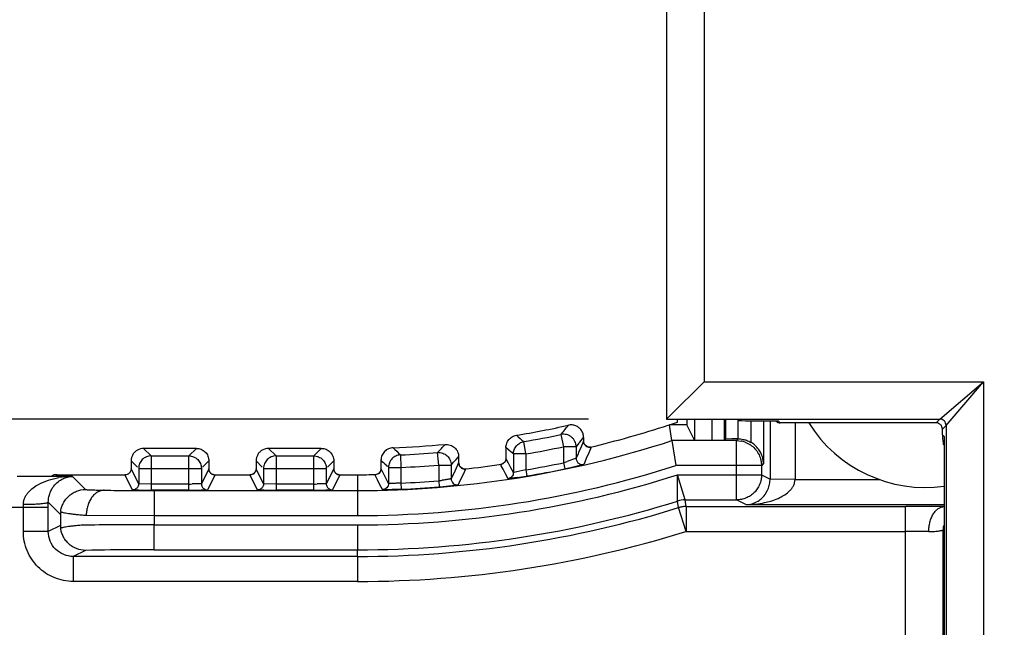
# Model space of a CAD drawing. Header units: inches. Extents: x 0 to 22, y 0 to 17.
# Tile 26 of 31: x 9.759 to 10.547, y 12.36 to 12.846. Entities that reach past the tile are written whole.
import ezdxf

# ---------------------------------------------------------------- set-up
doc = ezdxf.new("R2010")
doc.units = ezdxf.units.IN
doc.header["$LTSCALE"] = 1.21
doc.header["$MEASUREMENT"] = 0
doc.layers.get('0').update_dxf_attribs({"linetype": 'CONTINUOUS'})
doc.layers.add('DIMENSIONS', color=7, linetype='CONTINUOUS')
doc.styles.get("Standard").update_dxf_attribs({"font": 'txt', "width": 0.8})
doc.dimstyles.new('DIMSTYLE_1', dxfattribs={"dimtxt": 0.125, "dimasz": 0.18, "dimexe": 0.125, "dimexo": 0.0625, "dimgap": 0.0625, "dimtad": 0, "dimtih": 1, "dimtoh": 1, "dimdec": 3, "dimzin": 4, "dimdsep": 46, "dimtxsty": 'STANDARD', "dimblk": '_FILLED', "dimblk1": '_FILLED', "dimblk2": '_FILLED', "dimcen": 0.09, "dimadec": 0, "dimazin": 0, "dimtp": 0.001, "dimtm": 0.001, "dimtfac": 1, "dimtdec": 3, "dimtofl": 0, "dimtmove": 0, "dimatfit": 3, "dimldrblk": '_FILLED', "dimfxl": 1, "dimtolj": 1, "dimtzin": 4, "dimarcsym": 0})

# ---------------------------------------------------------------- blocks, each defined once
blk = doc.blocks.new('_FILLED')
at = {"color": 0, "linetype": 'BYBLOCK'}
blk.add_solid([(0, 0), (-1, 0.1736), (-1, -0.1736)], dxfattribs=at)
blk = doc.blocks.new('*D1')
at = {"layer": 'DIMENSIONS', "color": 2, "linetype": 'CONTINUOUS'}
for p, q in [((10.21424, 12.5264), (8.1764, 12.5264)), ((8.3014, 12.5264), (8.3014, 10.62692)), ((8.3014, 8.47743), (8.3014, 10.37692)), ((10.21424, 8.47743), (8.1764, 8.47743))]:
    blk.add_line(p, q, dxfattribs=at)
at = {"layer": 'DIMENSIONS', "color": 2, "linetype": 'CONTINUOUS', "xscale": 0.18, "yscale": 0.18, "zscale": 0.18}
for p, rotation in [((8.3014, 12.5264), 90), ((8.3014, 8.47743), 269.999997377)]:
    blk.add_blockref('_FILLED', p, dxfattribs=dict(at, rotation=rotation))
at = {"layer": 'DIMENSIONS', "color": 2, "linetype": 'CONTINUOUS', "insert": (8.3014, 10.56442), "char_height": 0.125, "width": 1.425, "attachment_point": 2, "line_spacing_factor": 0.9}
blk.add_mtext('4.049{\\Ftxt.shx;\\W1.000000;\\H0.125000; }[102.84]', dxfattribs=at)
blk = doc.blocks.new('*D5')
at = {"layer": 'DIMENSIONS', "color": 2, "linetype": 'CONTINUOUS'}
for p, q in [((9.18031, 10.56442), (9.18031, 14.49292)), ((14.71699, 12.77188), (14.71699, 14.49292)), ((9.18031, 14.36792), (11.07365, 14.36792)), ((14.71699, 14.36792), (12.82365, 14.36792))]:
    blk.add_line(p, q, dxfattribs=at)
at = {"layer": 'DIMENSIONS', "color": 2, "linetype": 'CONTINUOUS', "xscale": 0.18, "yscale": 0.18, "zscale": 0.18, "rotation": 180}
blk.add_blockref('_FILLED', (9.18031, 14.36792), dxfattribs=at)
at = {"layer": 'DIMENSIONS', "color": 2, "linetype": 'CONTINUOUS', "xscale": 0.18, "yscale": 0.18, "zscale": 0.18}
blk.add_blockref('_FILLED', (14.71699, 14.36792), dxfattribs=at)
at = {"layer": 'DIMENSIONS', "color": 2, "linetype": 'CONTINUOUS', "insert": (11.94865, 14.43042), "char_height": 0.125, "width": 1.625, "attachment_point": 2, "line_spacing_factor": 0.9}
blk.add_mtext('(5.537{\\Ftxt.shx;\\W1.000000;\\H0.125000; }[140.63])', dxfattribs=at)

msp = doc.modelspace()

# ---------------------------------------------------------------- linework, layer by layer
at = {"color": 7, "linetype": 'CONTINUOUS'}
for p, q in [((10.27673, 13.04292), (10.27673, 12.5264)), ((10.30673, 13.04292), (10.30673, 12.5564)), ((10.27905, 12.52872), (10.30673, 12.5564)), ((10.30673, 12.5564), (10.53047, 12.5564)), ((10.49548, 12.5264), (10.53047, 12.5564)), ((10.50048, 12.5214), (10.53047, 12.5564)), ((10.53047, 12.5564), (10.53047, 8.44744)), ((10.27673, 12.5264), (10.27905, 12.52872)), ((10.27674, 12.5264), (10.49548, 12.5264)), ((10.28542, 12.52406), (10.28542, 12.52622)), ((10.29281, 12.52622), (10.29281, 12.52192)), ((10.29899, 12.52622), (10.29899, 12.50956)), ((10.31312, 12.50956), (10.31312, 12.52622)), ((10.32312, 12.50973), (10.32312, 12.52622)), ((10.32382, 12.52622), (10.32382, 12.51044)), ((10.33382, 12.52622), (10.33382, 12.51067)), ((10.34382, 12.52517), (10.366, 12.52517)), ((10.34428, 12.52517), (10.34428, 12.50783)), ((10.35428, 12.52517), (10.35428, 12.49078)), ((10.3642, 12.5249), (10.36392, 12.52517)), ((10.36773, 12.52344), (10.366, 12.52517)), ((10.49251, 12.52344), (10.49548, 12.5264)), ((10.27808, 12.52162), (10.27899, 12.52192)), ((10.28102, 12.50921), (10.27899, 12.52192)), ((10.29281, 12.52192), (10.27899, 12.52192)), ((10.29899, 12.50956), (10.29281, 12.52192)), ((10.35958, 12.52494), (10.35958, 12.47831)), ((10.36415, 12.52494), (10.36556, 12.52393)), ((10.36415, 12.52494), (10.3642, 12.5249)), ((10.36556, 12.52393), (10.36774, 12.52343)), ((10.36774, 12.52343), (10.36773, 12.52344)), ((10.49251, 12.52344), (10.36773, 12.52344)), ((10.37957, 12.52344), (10.37957, 12.47797)), ((10.49751, 12.51844), (10.50048, 12.5214)), ((10.49751, 12.5138), (10.49751, 12.51844)), ((10.50048, 12.5214), (10.50048, 8.48243)), ((10.1922, 12.51412), (10.19428, 12.50434)), ((10.21028, 12.51179), (10.21028, 12.50882)), ((10.29899, 12.50956), (10.31312, 12.50956)), ((10.32382, 12.51044), (10.32312, 12.50973)), ((10.32887, 12.51059), (10.32382, 12.51044)), ((10.33271, 12.50921), (10.33411, 12.51061)), ((10.49751, 12.5138), (10.49891, 12.5124)), ((10.49891, 12.5124), (10.4989, 12.51179)), ((10.4989, 12.51179), (10.4989, 8.49205)), ((10.49891, 12.5124), (10.49891, 8.49144)), ((9.8581, 12.50301), (9.86411, 12.49701)), ((9.90028, 12.50301), (9.8581, 12.50301)), ((9.89428, 12.49701), (9.90028, 12.50301)), ((9.9581, 12.50301), (9.96411, 12.49701)), ((10.00028, 12.50301), (9.9581, 12.50301)), ((9.99428, 12.49701), (10.00028, 12.50301)), ((10.1481, 12.50361), (10.1481, 12.49494)), ((10.15011, 12.50192), (10.1481, 12.50361)), ((10.15211, 12.50022), (10.15011, 12.50192)), ((10.16411, 12.49854), (10.16241, 12.50839)), ((10.19428, 12.50434), (10.19428, 12.49153)), ((10.20428, 12.50434), (10.19428, 12.50434)), ((10.20628, 12.50681), (10.20428, 12.50434)), ((10.20428, 12.50434), (10.20428, 12.49508)), ((10.20829, 12.50425), (10.20629, 12.49967)), ((10.21028, 12.50882), (10.20829, 12.50425)), ((10.21103, 12.5062), (10.21028, 12.50883)), ((10.21645, 12.50396), (10.21444, 12.49938)), ((10.216, 12.50392), (10.21645, 12.50396)), ((10.33271, 12.50921), (10.28102, 12.50921)), ((10.28102, 12.50921), (10.28418, 12.48921)), ((10.33271, 12.46175), (10.33271, 12.50921)), ((10.33271, 12.50921), (10.3364, 12.50886)), ((9.86411, 12.49701), (9.86411, 12.46948)), ((9.86411, 12.49701), (9.89428, 12.49701)), ((9.89428, 12.46948), (9.89428, 12.49701)), ((9.96411, 12.49701), (9.96411, 12.46948)), ((9.96411, 12.49701), (9.99428, 12.49701)), ((9.99428, 12.46948), (9.99428, 12.49701)), ((10.0481, 12.49354), (10.0481, 12.48686)), ((10.06367, 12.49776), (10.06411, 12.48777)), ((10.09428, 12.48968), (10.09346, 12.49964)), ((10.10828, 12.49403), (10.11028, 12.49622)), ((10.11028, 12.49622), (10.11028, 12.49142)), ((10.1481, 12.49494), (10.14773, 12.49306)), ((10.1493, 12.4927), (10.1481, 12.49494)), ((10.15411, 12.49854), (10.15211, 12.50022)), ((10.15411, 12.49854), (10.15411, 12.48369)), ((10.16411, 12.49854), (10.15411, 12.49854)), ((10.16411, 12.49854), (10.16411, 12.48583)), ((10.20428, 12.49508), (10.19701, 12.49241)), ((10.20583, 12.49862), (10.20428, 12.49508)), ((10.20629, 12.49967), (10.20583, 12.49862)), ((10.21242, 12.4948), (10.2112, 12.49202)), ((10.21444, 12.49938), (10.21242, 12.4948)), ((9.8481, 12.48675), (9.84797, 12.48559)), ((9.8481, 12.49301), (9.8481, 12.48674)), ((9.8481, 12.49301), (9.85307, 12.48804)), ((9.8481, 12.48674), (9.8481, 12.48675)), ((9.85411, 12.47473), (9.8481, 12.48674)), ((9.85411, 12.48701), (9.85411, 12.47473)), ((9.85411, 12.48701), (9.90428, 12.48701)), ((9.90428, 12.48701), (9.90428, 12.47473)), ((9.91028, 12.48674), (9.90428, 12.47473)), ((9.90528, 12.48801), (9.91028, 12.49301)), ((9.91028, 12.49301), (9.91028, 12.48674)), ((9.91028, 12.48675), (9.91028, 12.48674)), ((9.91094, 12.48427), (9.91028, 12.48675)), ((9.9481, 12.48675), (9.94797, 12.48559)), ((9.9481, 12.49301), (9.9481, 12.48674)), ((9.9481, 12.49301), (9.95307, 12.48804)), ((9.9481, 12.48674), (9.9481, 12.48675)), ((9.95411, 12.47473), (9.9481, 12.48674)), ((9.95411, 12.48701), (9.95411, 12.47473)), ((9.95411, 12.48701), (10.00428, 12.48701)), ((10.00428, 12.48701), (10.00428, 12.47473)), ((10.01028, 12.48674), (10.00428, 12.47473)), ((10.00528, 12.48801), (10.01028, 12.49301)), ((10.01028, 12.49301), (10.01028, 12.48674)), ((10.01028, 12.48675), (10.01028, 12.48674)), ((10.01094, 12.48427), (10.01028, 12.48675)), ((10.0481, 12.48686), (10.0481, 12.48687)), ((10.04923, 12.48462), (10.0481, 12.48686)), ((10.05211, 12.48969), (10.0532, 12.48864)), ((10.05411, 12.48777), (10.05411, 12.47498)), ((10.05411, 12.48777), (10.06411, 12.48777)), ((10.06411, 12.48777), (10.06411, 12.47523)), ((10.09428, 12.48968), (10.09428, 12.4771)), ((10.09428, 12.48968), (10.10428, 12.48968)), ((10.10428, 12.48968), (10.10428, 12.47872)), ((10.11028, 12.49142), (10.10629, 12.48296)), ((10.11097, 12.4889), (10.11028, 12.49142)), ((10.11101, 12.48883), (10.11217, 12.4875)), ((10.11583, 12.48645), (10.11381, 12.48222)), ((10.11537, 12.48646), (10.11583, 12.48645)), ((10.14382, 12.49), (10.14459, 12.49019)), ((10.14391, 12.48983), (10.14382, 12.49)), ((10.14435, 12.489), (10.14391, 12.48983)), ((10.14583, 12.48624), (10.14438, 12.48895)), ((10.14784, 12.48249), (10.14583, 12.48624)), ((10.14716, 12.49202), (10.14593, 12.49083)), ((10.14974, 12.49188), (10.1493, 12.4927)), ((10.15011, 12.49118), (10.14976, 12.49183)), ((10.15211, 12.48743), (10.15011, 12.49118)), ((10.15411, 12.48369), (10.15211, 12.48743)), ((10.16411, 12.48583), (10.15451, 12.48371)), ((10.16411, 12.48583), (10.16494, 12.4809)), ((10.19428, 12.49153), (10.1953, 12.48664)), ((10.21014, 12.4901), (10.20306, 12.48834)), ((10.2104, 12.49021), (10.21013, 12.4901)), ((10.2112, 12.49202), (10.2104, 12.49021)), ((10.3527, 12.48921), (10.28418, 12.48921)), ((10.3527, 12.48958), (10.3527, 12.48921)), ((10.35289, 12.48939), (10.3527, 12.48921)), ((10.3527, 12.48921), (10.3527, 12.48175)), ((10.35428, 12.49078), (10.35289, 12.48939)), ((9.80101, 12.4806), (9.75697, 12.4806)), ((9.78822, 12.48183), (9.7856, 12.48148)), ((9.78822, 12.48183), (9.78771, 12.48133)), ((9.78841, 12.48188), (9.78822, 12.48183)), ((9.7884, 12.48191), (9.78889, 12.48192)), ((9.78889, 12.48192), (9.78841, 12.48188)), ((9.78889, 12.48192), (9.84382, 12.48192)), ((9.81155, 12.47005), (9.80101, 12.4806)), ((9.8431, 12.48174), (9.84392, 12.48183)), ((9.84911, 12.46973), (9.8431, 12.48174)), ((9.84393, 12.48183), (9.84382, 12.48181)), ((9.84722, 12.48391), (9.84605, 12.48271)), ((9.84797, 12.48559), (9.84722, 12.48391)), ((9.91528, 12.48174), (9.90928, 12.46973)), ((9.91456, 12.48192), (9.94382, 12.48192)), ((9.91483, 12.48181), (9.91528, 12.48174)), ((9.9431, 12.48174), (9.94392, 12.48183)), ((9.94911, 12.46973), (9.9431, 12.48174)), ((9.94393, 12.48183), (9.94382, 12.48181)), ((9.94722, 12.48391), (9.94605, 12.48271)), ((9.94797, 12.48559), (9.94722, 12.48391)), ((10.01528, 12.48174), (10.00928, 12.46973)), ((10.01456, 12.48192), (10.02919, 12.48192)), ((10.01483, 12.48181), (10.01528, 12.48174)), ((10.02919, 12.48192), (10.02919, 12.46921)), ((10.04319, 12.48187), (10.04401, 12.48197)), ((10.04331, 12.48163), (10.04319, 12.48187)), ((10.04386, 12.48054), (10.04331, 12.48163)), ((10.04521, 12.47789), (10.04388, 12.48051)), ((10.04415, 12.48199), (10.04394, 12.48195)), ((10.04722, 12.47393), (10.04521, 12.47789)), ((10.04978, 12.48354), (10.04923, 12.48462)), ((10.05411, 12.47498), (10.0498, 12.4835)), ((10.10608, 12.48251), (10.10428, 12.47872)), ((10.10629, 12.48296), (10.10608, 12.48251)), ((10.1118, 12.47798), (10.11069, 12.47566)), ((10.11381, 12.48222), (10.1118, 12.47798)), ((10.14985, 12.47875), (10.14784, 12.48249)), ((10.14997, 12.47874), (10.14985, 12.47875)), ((10.15046, 12.47877), (10.14996, 12.47873)), ((10.15715, 12.47965), (10.15046, 12.47877)), ((10.15451, 12.48371), (10.15411, 12.48369)), ((10.16494, 12.4809), (10.16424, 12.48078)), ((10.28535, 12.48175), (10.3527, 12.48175)), ((10.28556, 12.46084), (10.28535, 12.48175)), ((10.29152, 12.46175), (10.28535, 12.48175)), ((10.3527, 12.48175), (10.35958, 12.47831)), ((10.37957, 12.47797), (10.35958, 12.47831)), ((10.37957, 12.47797), (10.4474, 12.47797)), ((9.85451, 12.47466), (9.85411, 12.47473)), ((9.86411, 12.47447), (9.85451, 12.47466)), ((9.89428, 12.47447), (9.86411, 12.47447)), ((9.90428, 12.47473), (9.89701, 12.47448)), ((9.95451, 12.47466), (9.95411, 12.47473)), ((9.96411, 12.47447), (9.95451, 12.47466)), ((9.99428, 12.47447), (9.96411, 12.47447)), ((10.00428, 12.47473), (9.99701, 12.47448)), ((10.04923, 12.46998), (10.04722, 12.47393)), ((10.04984, 12.46993), (10.04923, 12.46998)), ((10.06432, 12.47024), (10.04984, 12.46993)), ((10.06411, 12.47523), (10.06432, 12.47024)), ((10.09428, 12.4771), (10.09468, 12.47212)), ((10.10946, 12.47366), (10.10246, 12.47282)), ((10.10978, 12.47374), (10.10946, 12.47366)), ((10.11069, 12.47566), (10.10978, 12.47374)), ((9.84971, 12.46966), (9.84911, 12.46973)), ((9.85436, 12.46954), (9.84971, 12.46966)), ((9.8615, 12.46921), (9.86645, 12.46921)), ((9.89428, 12.46948), (9.86411, 12.46948)), ((9.86645, 12.46921), (9.86645, 12.44921)), ((9.86645, 12.46921), (9.89428, 12.46921)), ((9.89428, 12.46921), (9.90401, 12.46921)), ((9.90928, 12.46973), (9.90401, 12.46954)), ((9.90401, 12.46921), (9.95436, 12.46921)), ((9.94971, 12.46966), (9.94911, 12.46973)), ((9.95436, 12.46954), (9.94971, 12.46966)), ((9.95436, 12.46921), (9.96411, 12.46921)), ((9.99428, 12.46948), (9.96411, 12.46948)), ((9.96411, 12.46921), (9.99428, 12.46921)), ((9.99428, 12.46921), (10.00401, 12.46921)), ((10.00928, 12.46973), (10.00401, 12.46954)), ((10.00401, 12.46921), (10.02919, 12.46921)), ((10.02919, 12.46921), (10.02919, 12.44921)), ((9.78178, 12.45561), (9.68099, 12.45561)), ((9.76178, 12.45561), (9.76178, 12.45796)), ((9.76178, 12.43643), (9.76178, 12.45561)), ((9.79146, 12.45015), (9.78178, 12.45984)), ((9.78178, 12.45561), (9.78178, 12.45984)), ((9.78178, 12.43643), (9.78178, 12.45561)), ((10.28638, 12.45553), (10.28556, 12.46084)), ((10.29233, 12.43644), (10.28638, 12.45553)), ((10.29152, 12.46175), (10.33271, 12.46175)), ((10.29179, 12.45998), (10.29152, 12.46175)), ((10.29233, 12.45644), (10.29179, 12.45998)), ((10.29227, 12.45644), (10.46803, 12.45644)), ((10.29233, 12.45644), (10.29233, 12.43644)), ((10.34026, 12.45797), (10.33271, 12.46175)), ((10.34026, 12.45797), (10.49899, 12.45797)), ((10.46803, 12.43644), (10.46803, 12.45644)), ((9.79146, 12.45015), (9.79146, 12.44127)), ((9.81217, 12.44951), (9.86645, 12.44921)), ((9.86645, 12.44921), (9.86645, 12.44175)), ((9.86645, 12.44921), (10.02919, 12.44921)), ((9.79146, 12.44127), (9.78178, 12.43643)), ((9.86645, 12.42175), (9.86645, 12.44175)), ((9.86645, 12.44175), (10.02919, 12.44175)), ((10.02919, 12.44175), (10.02919, 12.42175)), ((9.78178, 12.43643), (9.76178, 12.43643)), ((10.29207, 12.43644), (10.46803, 12.43644)), ((10.46803, 12.12307), (10.46803, 12.43644)), ((10.49802, 8.56638), (10.49802, 12.43746)), ((9.81155, 12.42132), (9.80178, 12.41644)), ((9.80178, 12.41644), (9.80178, 12.39644)), ((10.02919, 12.41644), (9.80178, 12.41644)), ((9.81662, 12.42147), (9.81155, 12.42132)), ((9.82669, 12.4216), (9.81662, 12.42147)), ((9.86645, 12.42175), (10.02919, 12.42175)), ((10.02919, 12.41644), (10.02919, 12.42175)), ((10.02919, 12.41644), (10.02919, 12.39644)), ((10.02919, 12.39644), (9.80178, 12.39644))]:
    msp.add_line(p, q, dxfattribs=at)
for points in [[(10.21565, 12.50385), (10.21574, 12.50387), (10.21552, 12.50385), (10.21441, 12.50391), (10.21276, 12.50452), (10.21103, 12.5062)], [(10.1481, 12.49495), (10.14796, 12.49374), (10.14716, 12.49202)], [(10.0481, 12.48687), (10.04799, 12.48583), (10.04734, 12.48422), (10.04629, 12.48302)], [(10.11498, 12.48644), (10.1151, 12.48644), (10.11493, 12.48645), (10.11396, 12.4866), (10.11246, 12.4873), (10.11097, 12.4889)], [(10.14593, 12.49083), (10.14481, 12.49026), (10.14456, 12.49018)], [(9.78841, 12.48191), (9.78774, 12.48186), (9.78652, 12.4817), (9.78446, 12.4811)], [(9.84605, 12.48271), (9.84477, 12.48204), (9.84393, 12.48183)], [(9.91456, 12.48182), (9.91451, 12.48182), (9.91378, 12.48198), (9.91236, 12.48269), (9.91094, 12.48427)], [(9.94605, 12.48271), (9.94477, 12.48204), (9.94393, 12.48183)], [(10.01456, 12.48182), (10.01451, 12.48182), (10.01378, 12.48198), (10.01236, 12.48269), (10.01094, 12.48427)], [(10.04629, 12.48302), (10.04508, 12.48228), (10.04415, 12.48199)]]:
    msp.add_lwpolyline(points, dxfattribs=at)
for centre, radius, start, end in [((10.02919, 13.28192), 0.77891, 279.40439, 282.52528), ((8.6288, 13.7645), 2.00192, 321.34802, 321.61974), ((10.02916, 13.28201), 0.8001, 283.47631, 288.12622), ((10.02919, 13.28192), 0.8, 288.19487, 288.67981), ((10.36772, 12.52842), 0.00498, 225.00096, 240.06241), ((10.48399, 12.58192), 0.11024, 212.0518, 277.77621), ((10.49252, 12.51845), 0.00498, 29.95156, 60.04845), ((11.72142, 14.33562), 2.40193, 229.34232, 229.52887), ((10.02919, 13.28192), 0.78491, 279.77157, 281.98638), ((8.62747, 13.78156), 2.0292, 321.08221, 321.26258), ((10.33407, 11.95258), 0.55803, 89.99587, 90.53382), ((10.52659, 12.51336), 0.02908, 179.14907, 187.37451), ((10.52644, 12.51335), 0.02893, 187.37527, 195.1006), ((10.02919, 13.28192), 0.81271, 269.99997, 288.0508), ((10.02919, 13.28192), 0.77891, 272.10003, 275.17011), ((11.62213, 14.10579), 2.23932, 225.68502, 225.89674), ((8.52958, 13.92217), 2.11408, 317.70981, 317.94887), ((10.02919, 13.28192), 0.79491, 279.77157, 281.98638), ((10.33253, 12.48859), 0.02063, 69.8308, 79.19055), ((11.63192, 14.13651), 2.28206, 226.05011, 226.18962), ((10.02919, 13.28192), 0.78491, 272.51728, 274.69659), ((8.52046, 13.94872), 2.15343, 317.3482, 317.50552), ((10.02919, 13.28192), 0.83271, 270, 287.83096), ((10.02919, 13.28192), 0.79491, 272.51728, 274.69659), ((10.11526, 12.49139), 0.00496, 231.53722, 244.23575), ((10.02941, 13.28025), 0.79832, 276.153, 278.29286), ((10.14312, 12.49493), 0.00498, 305.43233, 337.95953), ((10.02919, 13.28192), 0.80744, 279.61847, 281.79765), ((10.02919, 13.28192), 0.81244, 279.61847, 281.79765), ((10.13419, 12.68335), 0.20101, 287.39428, 288.21079), ((10.10865, 12.90155), 0.42386, 281.79669, 282.36622), ((10.11987, 12.85059), 0.37168, 282.35827, 282.9337), ((9.80162, 12.41317), 0.06743, 90.52243, 99.84415), ((9.84312, 12.48673), 0.00498, 299.93231, 334.31102), ((9.91527, 12.48673), 0.00498, 209.74925, 240.05579), ((9.94312, 12.48673), 0.00498, 299.93231, 334.31102), ((10.01527, 12.48673), 0.00498, 209.74925, 240.05579), ((10.0292, 13.28165), 0.79973, 269.99926, 271.05573), ((10.02919, 13.28192), 0.84018, 270.00002, 287.75092), ((10.04312, 12.48685), 0.00498, 300.60565, 333.33666), ((10.09776, 12.87678), 0.40154, 278.50534, 279.52943), ((10.33879, 12.47831), 0.02078, 355.19678, 359.98687), ((9.89431, 12.84118), 0.36671, 269.99555, 270.42147), ((9.99431, 12.84118), 0.36671, 269.99555, 270.42147), ((10.02919, 13.28192), 0.80744, 272.47819, 274.62354), ((10.02919, 13.28192), 0.81244, 272.47819, 274.62354), ((10.07203, 12.66062), 0.18486, 276.9142, 277.76661), ((10.06121, 12.88612), 0.41535, 274.62194, 275.19246), ((10.06598, 12.83429), 0.3633, 275.18384, 275.76241), ((10.3388, 12.47831), 0.02078, 327.11456, 351.80766), ((10.33875, 12.47832), 0.02083, 351.78975, 355.19268), ((9.85595, 14.12231), 1.65306, 268.9825, 269.69187), ((9.8657, 15.32546), 2.85626, 269.62613, 269.91579), ((9.86127, 12.9392), 0.46971, 269.15689, 269.39688), ((9.86307, 13.11691), 0.64743, 269.40337, 269.64707), ((9.86409, 13.29783), 0.82835, 269.65387, 270.00128), ((9.89432, 13.29591), 0.82644, 269.99723, 270.28098), ((9.89535, 13.11012), 0.64065, 270.27067, 270.59556), ((9.89741, 12.91563), 0.44614, 270.59057, 270.84815), ((9.96127, 12.9392), 0.46971, 269.15689, 269.39688), ((9.96402, 13.24797), 0.77849, 269.43433, 270.00668), ((9.99432, 13.29591), 0.82644, 269.99723, 270.28098), ((9.99535, 13.11012), 0.64065, 270.27067, 270.59556), ((9.99741, 12.91563), 0.44614, 270.59057, 270.84815), ((10.02919, 13.28192), 0.86017, 269.99997, 287.33973), ((10.02919, 13.28192), 0.86548, 270, 287.28727), ((10.29152, 12.44175), 0.02, 89.99777, 107.33935), ((10.29233, 12.43641), 0.02002, 99.7335, 107.28233), ((10.29233, 12.43644), 0.02, 95.76256, 99.72866), ((10.29233, 12.43642), 0.02001, 90.15116, 95.76069), ((10.34266, 12.51872), 0.0605, 282.00071, 286.60299), ((10.46805, 7.0172), 5.43924, 89.77333, 90.00017), ((10.47543, 8.98516), 3.47127, 89.61135, 89.76676), ((9.81028, 12.44949), 0.01883, 171.30608, 177.98811), ((9.81093, 12.44195), 0.01948, 181.9768, 188.47017), ((9.86309, 3.76119), 8.68055, 89.977802, 90.335494), ((10.51782, 12.43744), 0.01979, 169.05197, 179.963), ((10.02919, 13.28192), 0.88548, 270, 287.2713), ((10.46836, 10.66059), 1.77585, 89.41117, 90.01068), ((9.86398, 7.75569), 4.66605, 89.96965, 90.45793)]:
    msp.add_arc(centre, radius, start, end, dxfattribs=at)
for centre, start_param, end_param in [((10.34382, 12.52535), -3.124139, -1.570796), ((10.31312, 12.50974), -1.570796, -0.017453)]:
    msp.add_ellipse(centre, major_axis=(0.01, 0), ratio=0.017455, start_param=start_param, end_param=end_param, dxfattribs=at)
for points, knots in [([(10.50048, 12.52141), (10.50048, 12.52205), (10.50022, 12.52337), (10.49911, 12.52503), (10.49744, 12.52614), (10.49613, 12.5264), (10.49548, 12.5264)], [0, 0, 0, 0, 0.249734, 0.499998, 0.750264, 1, 1, 1, 1]), ([(10.20856, 12.5174), (10.208, 12.51822), (10.20663, 12.5197), (10.20403, 12.52122), (10.20109, 12.52189), (10.19908, 12.52176), (10.19812, 12.52155)], [0, 0, 0, 0, 0.250066, 0.500132, 0.751118, 1, 1, 1, 1]), ([(10.21028, 12.51179), (10.21028, 12.51277), (10.20997, 12.51476), (10.20911, 12.51658), (10.20856, 12.5174)], [0, 0, 0, 0, 0.497894, 1, 1, 1, 1]), ([(10.36523, 12.52411), (10.36542, 12.524), (10.3662, 12.52362), (10.36708, 12.52344), (10.36773, 12.52344)], [0, 0, 0, 0, 0.251814, 1, 1, 1, 1]), ([(10.49501, 12.52277), (10.49482, 12.52288), (10.49404, 12.52326), (10.49316, 12.52344), (10.49251, 12.52344)], [0, 0, 0, 0, 0.251836, 1, 1, 1, 1]), ([(10.49751, 12.51844), (10.49751, 12.51909), (10.49733, 12.51997), (10.49695, 12.52075), (10.49684, 12.52094)], [0, 0, 0, 0, 0.748164, 1, 1, 1, 1]), ([(10.1481, 12.50361), (10.1481, 12.50478), (10.14852, 12.50713), (10.15032, 12.51022), (10.15307, 12.51249), (10.15532, 12.51329), (10.15647, 12.51348)], [0, 0, 0, 0, 0.249788, 0.5, 0.750212, 1, 1, 1, 1]), ([(10.20428, 12.50434), (10.20428, 12.50581), (10.20376, 12.50805), (10.2022, 12.51058), (10.20063, 12.51217), (10.19874, 12.51338), (10.19595, 12.51438), (10.19364, 12.51442), (10.1922, 12.51412)], [0, 0, 0, 0, 0.248884, 0.374621, 0.5, 0.625379, 0.751116, 1, 1, 1, 1]), ([(10.33382, 12.51067), (10.33522, 12.51067), (10.33709, 12.51047), (10.3389, 12.51003), (10.33935, 12.50991)], [0, 0, 0, 0, 0.749326, 1, 1, 1, 1]), ([(10.33935, 12.50991), (10.33978, 12.50979), (10.34149, 12.50926), (10.34313, 12.50851), (10.34428, 12.50783)], [0, 0, 0, 0, 0.250691, 1, 1, 1, 1]), ([(9.8581, 12.50301), (9.85638, 12.50301), (9.85372, 12.50229), (9.85095, 12.50016), (9.84988, 12.49876), (9.84944, 12.49801)], [0, 0, 0, 0, 0.497832, 0.748916, 1, 1, 1, 1]), ([(9.90028, 12.50301), (9.90158, 12.50301), (9.90356, 12.50261), (9.90588, 12.50138), (9.9074, 12.50013), (9.90866, 12.4986), (9.90988, 12.49629), (9.91028, 12.49431), (9.91028, 12.49301)], [0, 0, 0, 0, 0.249125, 0.374717, 0.5, 0.625283, 0.750875, 1, 1, 1, 1]), ([(9.9581, 12.50301), (9.95638, 12.50301), (9.95372, 12.50229), (9.95095, 12.50016), (9.94988, 12.49876), (9.94944, 12.49801)], [0, 0, 0, 0, 0.497832, 0.748916, 1, 1, 1, 1]), ([(10.00028, 12.50301), (10.00158, 12.50301), (10.00356, 12.50261), (10.00588, 12.50138), (10.0074, 12.50013), (10.00866, 12.4986), (10.00988, 12.49629), (10.01028, 12.49431), (10.01028, 12.49301)], [0, 0, 0, 0, 0.249125, 0.374717, 0.5, 0.625283, 0.750875, 1, 1, 1, 1]), ([(10.05774, 12.50353), (10.05647, 12.50349), (10.05455, 12.50303), (10.05232, 12.50178), (10.05086, 12.50052), (10.04966, 12.49901), (10.04849, 12.49674), (10.0481, 12.49481), (10.0481, 12.49354)], [0, 0, 0, 0, 0.249164, 0.374731, 0.5, 0.625269, 0.750836, 1, 1, 1, 1]), ([(10.09938, 12.50618), (10.10075, 12.5063), (10.10288, 12.50604), (10.1054, 12.5049), (10.10708, 12.50366), (10.10847, 12.50209), (10.10983, 12.49969), (10.11028, 12.49759), (10.11028, 12.49622)], [0, 0, 0, 0, 0.249024, 0.374678, 0.5, 0.625322, 0.750976, 1, 1, 1, 1]), ([(10.15411, 12.49854), (10.15411, 12.4997), (10.15452, 12.50204), (10.1563, 12.50512), (10.15903, 12.50739), (10.16127, 12.5082), (10.16241, 12.50839)], [0, 0, 0, 0, 0.24979, 0.5, 0.75021, 1, 1, 1, 1]), ([(10.21028, 12.50882), (10.21028, 12.50859), (10.21036, 12.50763), (10.21071, 12.50669), (10.2111, 12.50608)], [0, 0, 0, 0, 0.249011, 1, 1, 1, 1]), ([(10.2111, 12.50608), (10.21139, 12.50565), (10.2121, 12.50487), (10.21301, 12.50434), (10.21349, 12.50416)], [0, 0, 0, 0, 0.500036, 1, 1, 1, 1]), ([(10.21349, 12.50416), (10.21396, 12.50398), (10.21496, 12.50377), (10.21597, 12.50385), (10.21645, 12.50396)], [0, 0, 0, 0, 0.502148, 1, 1, 1, 1]), ([(10.33964, 12.50795), (10.34112, 12.50741), (10.34395, 12.50598), (10.34755, 12.50288), (10.35034, 12.49903), (10.35154, 12.49609), (10.35196, 12.49457)], [0, 0, 0, 0, 0.250352, 0.499804, 0.74948, 1, 1, 1, 1]), ([(10.34818, 12.50485), (10.34789, 12.50513), (10.34668, 12.50623), (10.34534, 12.5072), (10.34428, 12.50783)], [0, 0, 0, 0, 0.246112, 1, 1, 1, 1]), ([(10.35428, 12.49078), (10.35426, 12.49202), (10.35399, 12.49453), (10.35286, 12.49821), (10.35095, 12.50175), (10.34919, 12.50387), (10.34818, 12.50485)], [0, 0, 0, 0, 0.236388, 0.478601, 0.731385, 1, 1, 1, 1]), ([(9.84944, 12.49801), (9.84901, 12.49725), (9.84834, 12.49562), (9.8481, 12.49388), (9.8481, 12.49301)], [0, 0, 0, 0, 0.501647, 1, 1, 1, 1]), ([(9.86411, 12.49701), (9.86281, 12.49701), (9.86083, 12.4966), (9.85852, 12.49538), (9.85699, 12.49412), (9.85574, 12.4926), (9.85451, 12.49028), (9.85411, 12.48831), (9.85411, 12.48701)], [0, 0, 0, 0, 0.249125, 0.374717, 0.5, 0.625283, 0.750875, 1, 1, 1, 1]), ([(9.89428, 12.49701), (9.89558, 12.49701), (9.89756, 12.4966), (9.89987, 12.49538), (9.9014, 12.49412), (9.90265, 12.4926), (9.90388, 12.49028), (9.90428, 12.48831), (9.90428, 12.48701)], [0, 0, 0, 0, 0.249125, 0.374717, 0.5, 0.625283, 0.750875, 1, 1, 1, 1]), ([(9.94944, 12.49801), (9.94901, 12.49725), (9.94834, 12.49562), (9.9481, 12.49388), (9.9481, 12.49301)], [0, 0, 0, 0, 0.501647, 1, 1, 1, 1]), ([(9.96411, 12.49701), (9.96281, 12.49701), (9.96083, 12.4966), (9.95852, 12.49538), (9.95699, 12.49412), (9.95574, 12.4926), (9.95451, 12.49028), (9.95411, 12.48831), (9.95411, 12.48701)], [0, 0, 0, 0, 0.249125, 0.374717, 0.5, 0.625283, 0.750875, 1, 1, 1, 1]), ([(9.99428, 12.49701), (9.99558, 12.49701), (9.99756, 12.4966), (9.99987, 12.49538), (10.0014, 12.49412), (10.00265, 12.4926), (10.00388, 12.49028), (10.00428, 12.48831), (10.00428, 12.48701)], [0, 0, 0, 0, 0.249125, 0.374717, 0.5, 0.625283, 0.750875, 1, 1, 1, 1]), ([(10.06367, 12.49776), (10.06241, 12.49771), (10.0605, 12.49724), (10.05829, 12.49598), (10.05684, 12.49473), (10.05565, 12.49322), (10.05449, 12.49096), (10.05411, 12.48904), (10.05411, 12.48777)], [0, 0, 0, 0, 0.249172, 0.374734, 0.5, 0.625266, 0.750828, 1, 1, 1, 1]), ([(10.09346, 12.49964), (10.09482, 12.49975), (10.09694, 12.49948), (10.09944, 12.49833), (10.1011, 12.49708), (10.10248, 12.49552), (10.10383, 12.49312), (10.10428, 12.49104), (10.10428, 12.48968)], [0, 0, 0, 0, 0.249034, 0.374681, 0.5, 0.625319, 0.750966, 1, 1, 1, 1]), ([(10.20428, 12.49508), (10.20428, 12.49434), (10.20455, 12.49321), (10.20534, 12.49194), (10.20614, 12.49114), (10.20709, 12.49053), (10.20851, 12.49005), (10.20967, 12.49004), (10.2104, 12.49021)], [0, 0, 0, 0, 0.248847, 0.374592, 0.49998, 0.625371, 0.751125, 1, 1, 1, 1]), ([(10.35196, 12.49457), (10.35207, 12.49416), (10.35248, 12.49253), (10.35268, 12.49084), (10.3527, 12.48958)], [0, 0, 0, 0, 0.25154, 1, 1, 1, 1]), ([(9.8481, 12.48674), (9.8481, 12.48656), (9.84806, 12.48581), (9.84785, 12.48507), (9.8476, 12.48457)], [0, 0, 0, 0, 0.249039, 1, 1, 1, 1]), ([(9.91028, 12.48674), (9.91028, 12.4861), (9.91046, 12.48522), (9.91084, 12.48445), (9.91095, 12.48426)], [0, 0, 0, 0, 0.748166, 1, 1, 1, 1]), ([(9.9481, 12.48674), (9.9481, 12.48656), (9.94806, 12.48581), (9.94785, 12.48507), (9.9476, 12.48457)], [0, 0, 0, 0, 0.249039, 1, 1, 1, 1]), ([(10.01028, 12.48674), (10.01028, 12.4861), (10.01046, 12.48522), (10.01084, 12.48445), (10.01095, 12.48426)], [0, 0, 0, 0, 0.748166, 1, 1, 1, 1]), ([(10.0481, 12.48686), (10.0481, 12.48667), (10.04806, 12.4859), (10.04783, 12.48514), (10.04757, 12.48462)], [0, 0, 0, 0, 0.249137, 1, 1, 1, 1]), ([(10.11028, 12.49142), (10.11028, 12.49119), (10.11035, 12.49029), (10.11066, 12.48941), (10.11101, 12.48883)], [0, 0, 0, 0, 0.249176, 1, 1, 1, 1]), ([(10.1131, 12.48692), (10.11331, 12.48682), (10.11418, 12.48648), (10.11514, 12.48637), (10.11583, 12.48645)], [0, 0, 0, 0, 0.252071, 1, 1, 1, 1]), ([(10.14601, 12.49087), (10.14584, 12.49076), (10.14517, 12.49034), (10.1444, 12.49008), (10.14382, 12.49)], [0, 0, 0, 0, 0.251523, 1, 1, 1, 1]), ([(9.77392, 12.47418), (9.77644, 12.47557), (9.78174, 12.47778), (9.7873, 12.47913), (9.79009, 12.47961)], [0, 0, 0, 0, 0.502693, 1, 1, 1, 1]), ([(9.78178, 12.45984), (9.78177, 12.46126), (9.78203, 12.46391), (9.78309, 12.46748), (9.78449, 12.4704), (9.78653, 12.47343), (9.78938, 12.47634), (9.79202, 12.47801), (9.79332, 12.47865)], [0, 0, 0, 0, 0.183276, 0.341582, 0.47864, 0.600244, 0.812595, 1, 1, 1, 1]), ([(9.79332, 12.47865), (9.79454, 12.47925), (9.79705, 12.48017), (9.79971, 12.48055), (9.80101, 12.4806)], [0, 0, 0, 0, 0.510314, 1, 1, 1, 1]), ([(9.8456, 12.48241), (9.84541, 12.4823), (9.84463, 12.48192), (9.84375, 12.48174), (9.8431, 12.48174)], [0, 0, 0, 0, 0.251827, 1, 1, 1, 1]), ([(9.91278, 12.48241), (9.91297, 12.4823), (9.91375, 12.48192), (9.91463, 12.48174), (9.91528, 12.48174)], [0, 0, 0, 0, 0.251827, 1, 1, 1, 1]), ([(9.9456, 12.48241), (9.94541, 12.4823), (9.94463, 12.48192), (9.94375, 12.48174), (9.9431, 12.48174)], [0, 0, 0, 0, 0.251827, 1, 1, 1, 1]), ([(10.01278, 12.48241), (10.01297, 12.4823), (10.01375, 12.48192), (10.01463, 12.48174), (10.01528, 12.48174)], [0, 0, 0, 0, 0.251827, 1, 1, 1, 1]), ([(10.04565, 12.48256), (10.04547, 12.48246), (10.0447, 12.48207), (10.04383, 12.48188), (10.04319, 12.48187)], [0, 0, 0, 0, 0.251789, 1, 1, 1, 1]), ([(10.10428, 12.47872), (10.10428, 12.47871), (10.10426, 12.4787), (10.10422, 12.47868), (10.10412, 12.47865), (10.10395, 12.4786), (10.10372, 12.47855), (10.10343, 12.47849), (10.10308, 12.47842), (10.10267, 12.47834), (10.10202, 12.47822), (10.10109, 12.47806), (10.09985, 12.47786), (10.09847, 12.47766), (10.09751, 12.47752), (10.09701, 12.47745)], [0, 0, 0, 0, 0.002298, 0.006569, 0.021519, 0.045114, 0.077225, 0.117661, 0.166138, 0.222328, 0.285867, 0.433226, 0.604378, 0.794862, 1, 1, 1, 1]), ([(10.10428, 12.47872), (10.10428, 12.47803), (10.10458, 12.47663), (10.10582, 12.4749), (10.10767, 12.47383), (10.10909, 12.47367), (10.10978, 12.47374)], [0, 0, 0, 0, 0.249697, 0.499981, 0.750276, 1, 1, 1, 1]), ([(10.15411, 12.48369), (10.15411, 12.4831), (10.15389, 12.48191), (10.15298, 12.48036), (10.15158, 12.47922), (10.15043, 12.47883), (10.14985, 12.47875)], [0, 0, 0, 0, 0.249769, 0.499982, 0.750205, 1, 1, 1, 1]), ([(10.3527, 12.48175), (10.3527, 12.48045), (10.35244, 12.47783), (10.3513, 12.47406), (10.34944, 12.47056), (10.34694, 12.46751), (10.34389, 12.46501), (10.3404, 12.46315), (10.33662, 12.46201), (10.33401, 12.46175), (10.33271, 12.46175)], [0, 0, 0, 0, 0.12438, 0.249723, 0.375025, 0.500018, 0.625009, 0.750303, 0.875634, 1, 1, 1, 1]), ([(10.36727, 12.46355), (10.3687, 12.46425), (10.37153, 12.46583), (10.37474, 12.46836), (10.37694, 12.47083), (10.37833, 12.47296), (10.3793, 12.47536), (10.37956, 12.4771), (10.37957, 12.47797)], [0, 0, 0, 0, 0.241394, 0.486729, 0.611893, 0.739171, 0.868741, 1, 1, 1, 1]), ([(9.76178, 12.45796), (9.76178, 12.4589), (9.76199, 12.46077), (9.76287, 12.46342), (9.76419, 12.4658), (9.76633, 12.4686), (9.76954, 12.47152), (9.77244, 12.47337), (9.77392, 12.47418)], [0, 0, 0, 0, 0.133182, 0.263728, 0.391384, 0.516479, 0.760671, 1, 1, 1, 1]), ([(9.79167, 12.45234), (9.79179, 12.45317), (9.79206, 12.45454), (9.79266, 12.45646), (9.79357, 12.45875), (9.79518, 12.46157), (9.79775, 12.46455), (9.80083, 12.46697), (9.80533, 12.46929), (9.8091, 12.47003), (9.81155, 12.47005)], [0, 0, 0, 0, 0.086874, 0.144711, 0.208102, 0.342059, 0.478401, 0.613317, 0.745658, 1, 1, 1, 1]), ([(9.81155, 12.47005), (9.81184, 12.47002), (9.81251, 12.46996), (9.81425, 12.46986), (9.81716, 12.46974), (9.8215, 12.46961), (9.82477, 12.46954), (9.8266, 12.4695)], [0, 0, 0, 0, 0.056907, 0.134237, 0.347656, 0.636206, 1, 1, 1, 1]), ([(9.85161, 12.4704), (9.85142, 12.4703), (9.85064, 12.46991), (9.84976, 12.46973), (9.84911, 12.46973)], [0, 0, 0, 0, 0.251827, 1, 1, 1, 1]), ([(9.85411, 12.47473), (9.85411, 12.47387), (9.85364, 12.47212), (9.85235, 12.47083), (9.85161, 12.4704)], [0, 0, 0, 0, 0.499978, 1, 1, 1, 1]), ([(9.90428, 12.47473), (9.90428, 12.47387), (9.90474, 12.47212), (9.90603, 12.47083), (9.90678, 12.4704)], [0, 0, 0, 0, 0.499978, 1, 1, 1, 1]), ([(9.90678, 12.4704), (9.90697, 12.4703), (9.90775, 12.46991), (9.90863, 12.46973), (9.90928, 12.46973)], [0, 0, 0, 0, 0.251827, 1, 1, 1, 1]), ([(9.95161, 12.4704), (9.95142, 12.4703), (9.95064, 12.46991), (9.94976, 12.46973), (9.94911, 12.46973)], [0, 0, 0, 0, 0.251827, 1, 1, 1, 1]), ([(9.95411, 12.47473), (9.95411, 12.47387), (9.95364, 12.47212), (9.95235, 12.47083), (9.95161, 12.4704)], [0, 0, 0, 0, 0.499978, 1, 1, 1, 1]), ([(10.00428, 12.47473), (10.00428, 12.47387), (10.00474, 12.47212), (10.00603, 12.47083), (10.00678, 12.4704)], [0, 0, 0, 0, 0.499978, 1, 1, 1, 1]), ([(10.00678, 12.4704), (10.00697, 12.4703), (10.00775, 12.46991), (10.00863, 12.46973), (10.00928, 12.46973)], [0, 0, 0, 0, 0.251827, 1, 1, 1, 1]), ([(10.05411, 12.47498), (10.05411, 12.47434), (10.05385, 12.47305), (10.05278, 12.4714), (10.05116, 12.47028), (10.04987, 12.47), (10.04923, 12.46998)], [0, 0, 0, 0, 0.249734, 0.499982, 0.75024, 1, 1, 1, 1]), ([(10.06411, 12.47523), (10.06346, 12.47519), (10.0622, 12.47511), (10.06036, 12.47502), (10.05866, 12.47496), (10.05736, 12.47492), (10.05644, 12.47491), (10.05585, 12.4749), (10.05535, 12.4749), (10.05492, 12.47491), (10.05459, 12.47492), (10.05437, 12.47493), (10.05424, 12.47494), (10.05417, 12.47495), (10.05413, 12.47496), (10.05411, 12.47497), (10.05411, 12.47498)], [0, 0, 0, 0, 0.193618, 0.379969, 0.552005, 0.703139, 0.769013, 0.82758, 0.878254, 0.92056, 0.954119, 0.978587, 0.987358, 0.993813, 0.997974, 1, 1, 1, 1]), ([(9.8266, 12.4695), (9.82566, 12.46949), (9.82374, 12.46918), (9.82102, 12.46798), (9.81851, 12.46609), (9.81633, 12.46357), (9.81454, 12.46053), (9.81322, 12.45708), (9.81239, 12.45336), (9.81218, 12.45079), (9.81217, 12.44951)], [0, 0, 0, 0, 0.103885, 0.212371, 0.327125, 0.449285, 0.579062, 0.71579, 0.857251, 1, 1, 1, 1]), ([(10.34993, 12.46083), (10.3511, 12.46155), (10.35347, 12.46338), (10.35538, 12.46569), (10.35625, 12.46703)], [0, 0, 0, 0, 0.463356, 1, 1, 1, 1]), ([(10.35994, 12.46074), (10.36057, 12.46093), (10.36306, 12.46172), (10.3655, 12.46269), (10.36727, 12.46355)], [0, 0, 0, 0, 0.249046, 1, 1, 1, 1]), ([(9.78178, 12.45984), (9.78176, 12.45976), (9.78162, 12.45961), (9.78128, 12.45945), (9.78078, 12.45927), (9.77977, 12.45903), (9.77809, 12.45876), (9.77563, 12.45849), (9.77265, 12.45826), (9.76925, 12.45809), (9.76558, 12.45799), (9.76306, 12.45796), (9.76178, 12.45796)], [0, 0, 0, 0, 0.010977, 0.028997, 0.055199, 0.08972, 0.183182, 0.306845, 0.456215, 0.626378, 0.81039, 1, 1, 1, 1]), ([(10.34026, 12.45797), (10.34191, 12.458), (10.3453, 12.45851), (10.34844, 12.45991), (10.34993, 12.46083)], [0, 0, 0, 0, 0.484281, 1, 1, 1, 1]), ([(10.34026, 12.45797), (10.34277, 12.45798), (10.3478, 12.45824), (10.35278, 12.45901), (10.35524, 12.45954)], [0, 0, 0, 0, 0.499378, 1, 1, 1, 1]), ([(10.48661, 12.43634), (10.48664, 12.43764), (10.48682, 12.4402), (10.4875, 12.44392), (10.48861, 12.44737), (10.49014, 12.45041), (10.492, 12.45292), (10.49414, 12.45483), (10.49649, 12.45604), (10.49818, 12.45633), (10.49899, 12.45634)], [0, 0, 0, 0, 0.150832, 0.299257, 0.440913, 0.573037, 0.69427, 0.80415, 0.904635, 1, 1, 1, 1]), ([(9.79167, 12.45234), (9.79177, 12.45228), (9.79202, 12.45217), (9.7927, 12.45194), (9.7939, 12.45165), (9.79574, 12.45128), (9.7981, 12.4509), (9.80095, 12.4505), (9.80429, 12.45011), (9.80736, 12.4498), (9.81003, 12.44959), (9.81145, 12.44952), (9.81217, 12.44951)], [0, 0, 0, 0, 0.016591, 0.039495, 0.104515, 0.194945, 0.310163, 0.449375, 0.611594, 0.795608, 0.895362, 1, 1, 1, 1]), ([(9.81226, 12.4416), (9.81153, 12.44159), (9.81011, 12.44153), (9.80742, 12.44134), (9.80433, 12.44107), (9.80098, 12.44071), (9.79811, 12.44035), (9.79575, 12.44001), (9.79391, 12.43968), (9.7927, 12.43942), (9.79202, 12.43922), (9.79176, 12.43913), (9.79166, 12.43908)], [0, 0, 0, 0, 0.104938, 0.204958, 0.389408, 0.551933, 0.691296, 0.806506, 0.896723, 0.961292, 0.983863, 1, 1, 1, 1]), ([(9.81155, 12.42132), (9.8091, 12.42133), (9.80533, 12.42206), (9.80084, 12.42437), (9.79827, 12.42638), (9.79646, 12.42828), (9.79525, 12.42984), (9.79419, 12.4315), (9.79308, 12.43371), (9.79218, 12.43624), (9.79179, 12.43823), (9.79166, 12.43908)], [0, 0, 0, 0, 0.253382, 0.385327, 0.519778, 0.587852, 0.655997, 0.723821, 0.790462, 0.912008, 1, 1, 1, 1]), ([(9.80178, 12.39644), (9.79917, 12.39644), (9.79393, 12.39696), (9.78638, 12.39924), (9.77942, 12.40296), (9.77332, 12.40797), (9.76831, 12.41407), (9.76459, 12.42103), (9.7623, 12.42858), (9.76178, 12.43382), (9.76178, 12.43643)], [0, 0, 0, 0, 0.1249, 0.250033, 0.375011, 0.500001, 0.624991, 0.749969, 0.8751, 1, 1, 1, 1]), ([(9.80178, 12.41644), (9.79918, 12.41644), (9.79392, 12.41748), (9.78727, 12.42193), (9.78282, 12.42857), (9.78178, 12.43383), (9.78178, 12.43643)], [0, 0, 0, 0, 0.250017, 0.499983, 0.749959, 1, 1, 1, 1]), ([(10.48661, 12.43634), (10.48744, 12.43633), (10.48901, 12.43636), (10.49123, 12.4365), (10.49317, 12.4367), (10.49459, 12.4369), (10.49557, 12.43706), (10.49618, 12.43717), (10.49671, 12.43726), (10.49714, 12.43734), (10.49749, 12.4374), (10.49773, 12.43743), (10.49787, 12.43745), (10.49794, 12.43746), (10.49799, 12.43746), (10.49802, 12.43746), (10.49802, 12.43746)], [0, 0, 0, 0, 0.21629, 0.410967, 0.581272, 0.724902, 0.786179, 0.840128, 0.886517, 0.925163, 0.95594, 0.978721, 0.987079, 0.993402, 0.997691, 1, 1, 1, 1])]:
    msp.add_open_spline(points, degree=3, knots=knots, dxfattribs=at)
for points in [[(10.0532, 12.48864), (10.05322, 12.48862), (10.05324, 12.4886), (10.05326, 12.48859)], [(10.14437, 12.48897), (10.14437, 12.48898), (10.14436, 12.48899), (10.14435, 12.489)], [(10.14438, 12.48895), (10.14438, 12.48896), (10.14437, 12.48896), (10.14437, 12.48897)], [(10.14975, 12.49185), (10.14975, 12.49186), (10.14974, 12.49187), (10.14974, 12.49188)], [(10.14976, 12.49183), (10.14976, 12.49184), (10.14976, 12.49184), (10.14975, 12.49185)], [(10.04388, 12.48051), (10.04387, 12.48052), (10.04387, 12.48053), (10.04386, 12.48054)], [(10.0498, 12.4835), (10.04979, 12.48352), (10.04979, 12.48353), (10.04978, 12.48354)]]:
    msp.add_open_spline(points, degree=3, dxfattribs=at)

# ---------------------------------------------------------------- dimensions: what is measured, and where the dimension line sits
at = {"layer": 'DIMENSIONS', "color": 2, "linetype": 'CONTINUOUS'}
dim = msp.add_linear_dim(base=(9.18031, 14.36792), p1=(14.71699, 12.70938), p2=(9.18031, 10.50192), angle=180, text='(<>)', dimstyle='DIMSTYLE_1', dxfattribs=at)
dim.commit()
dim.dimension.update_dxf_attribs({"geometry": '*D5', "text_midpoint": (11.94865, 14.36792), "dimtype": 160})
dim = msp.add_linear_dim(base=(8.3014, 8.47743), p1=(10.27674, 12.5264), p2=(10.27674, 8.47743), angle=270, dimstyle='DIMSTYLE_1', dxfattribs=at)
dim.commit()
dim.dimension.update_dxf_attribs({"geometry": '*D1', "text_midpoint": (8.3014, 10.50192), "dimtype": 160})

doc.saveas('drawing.dxf')
